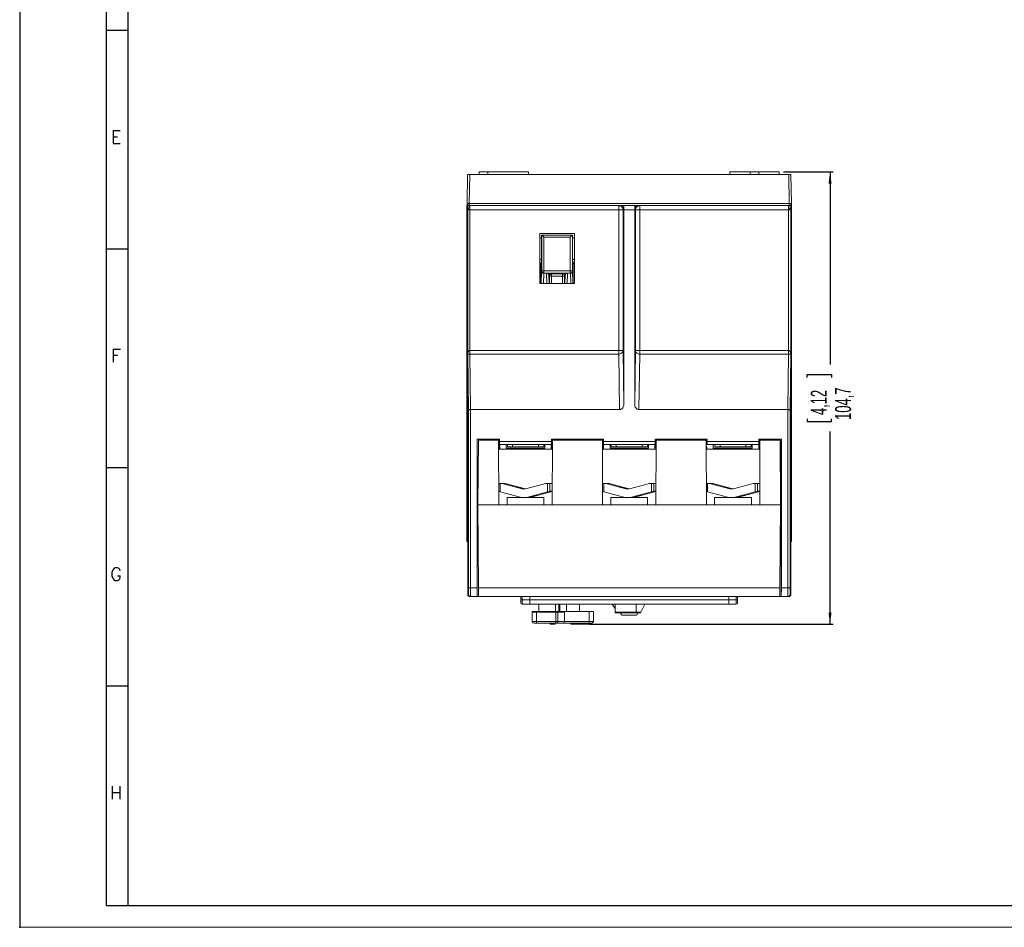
# Model space of a CAD drawing. Header units: millimetres. Extents: x 0 to 594, y 0 to 420.
# Tile 1 of 10: x 0 to 228, y 0 to 210. Entities that reach past the tile are written whole.
import ezdxf

# ---------------------------------------------------------------- set-up
doc = ezdxf.new("R2010")
doc.units = ezdxf.units.MM
doc.header["$PDSIZE"] = -1
doc.layers.add('FORMATO', color=7, linetype='Continuous')
doc.styles.add('SLDTEXTSTYLE0', font='ROMANS')
doc.styles.add('SLDTEXTSTYLE1', font='TXT', dxfattribs={"width": 0.605})
doc.dimstyles.new('SLDDIMSTYLE0', dxfattribs={"dimtxt": 3.595646, "dimasz": 2.7, "dimexe": 0, "dimexo": 0.0625, "dimgap": 0.898912, "dimtad": 0, "dimdec": 1, "dimrnd": 1e-09, "dimzin": 12, "dimdsep": 46, "dimtxsty": 'SLDTEXTSTYLE1', "dimsah": 1, "dimcen": 0.09, "dimadec": 0, "dimazin": 3, "dimtfac": 1, "dimtdec": 3, "dimtofl": 0, "dimtmove": 0, "dimatfit": 3, "dimfxl": 0, "dimfrac": 2, "dimtolj": 1, "dimtzin": 12, "dimarcsym": 0})

# ---------------------------------------------------------------- blocks, each defined once
blk = doc.blocks.new('_D_8')
at = {"layer": 'FORMATO'}
for p, q in [((176.73, 174.87), (188.23, 174.87)), ((187.48, 174.87), (187.48, 130.28)), ((182.21, 127.3), (182.21, 127.98)), ((182.21, 127.98), (187.81, 127.98)), ((187.81, 127.98), (187.81, 127.3)), ((182.21, 117.74), (182.21, 117.06)), ((182.21, 117.06), (187.81, 117.06)), ((187.81, 117.06), (187.81, 117.74)), ((187.48, 70.17), (187.48, 114.76)), ((131.8, 70.17), (188.23, 70.17))]:
    blk.add_line(p, q, dxfattribs=at)
for points in [[(187.48, 174.87), (187.13, 172.17), (187.83, 172.17)], [(187.48, 70.17), (187.83, 72.87), (187.13, 72.87)]]:
    blk.add_solid(points, dxfattribs=at)
at = {"layer": 'FORMATO', "char_height": 3.704, "attachment_point": 1, "rotation": 90, "style": 'SLDTEXTSTYLE1'}
for s, insert in [('4,12', (183.03, 118.58)), ('104,7', (188.64, 117.46))]:
    blk.add_mtext(s, dxfattribs=dict(at, insert=insert))

msp = doc.modelspace()

# ---------------------------------------------------------------- linework, layer by layer
at = {"color": 7, "linetype": 'Continuous', "lineweight": 15}
for p, q in [((103.52, 167.58), (103.64, 174.27)), ((104.02, 167.58), (104.14, 174.27)), ((104.14, 174.27), (177.92, 174.27)), ((106.33, 174.87), (106.33, 174.27)), ((108.33, 174.87), (108.33, 174.27)), ((117.73, 174.87), (117.73, 174.87)), ((117.73, 174.27), (117.73, 174.87)), ((164.33, 174.87), (164.33, 174.27)), ((164.33, 174.87), (164.33, 174.27)), ((169.03, 174.27), (169.03, 174.87)), ((171.03, 174.87), (169.03, 174.87)), ((171.03, 174.27), (171.03, 174.87)), ((175.73, 174.27), (175.73, 174.87)), ((177.92, 174.27), (178.04, 167.58)), ((178.54, 167.58), (178.42, 174.27)), ((103.46, 107.7), (103.46, 167.07)), ((103.46, 167.07), (103.53, 167)), ((103.46, 167.07), (103.53, 167.07)), ((103.53, 167.58), (103.52, 167.58)), ((103.53, 167.46), (103.53, 167.42)), ((103.53, 167.44), (103.65, 142.07)), ((103.53, 89.4), (103.53, 167)), ((103.54, 167.45), (103.57, 167.36)), ((103.57, 167.36), (103.57, 167.36)), ((103.61, 167.07), (104.02, 167.07)), ((103.66, 132.69), (103.66, 166.93)), ((178.04, 167.58), (104.02, 167.58)), ((178.04, 167.07), (104.02, 167.07)), ((104.16, 166.07), (104.16, 167.07)), ((177.9, 166.07), (177.9, 167.07)), ((178.04, 167.58), (178.04, 167.07)), ((178.4, 132.69), (178.4, 166.93)), ((178.53, 167.42), (178.41, 142.07)), ((178.54, 167.52), (178.53, 167.49)), ((178.53, 167.48), (178.53, 167.43)), ((178.53, 167.42), (178.53, 167.42)), ((178.59, 167.07), (178.53, 167)), ((178.53, 167.07), (178.59, 167.07)), ((178.53, 167), (178.53, 167)), ((178.53, 167), (178.53, 89.4)), ((178.59, 167.07), (178.59, 89.34)), ((104.16, 166.07), (104.11, 166.07)), ((138.59, 166.07), (104.16, 166.07)), ((104.16, 133.55), (104.16, 166.07)), ((139.59, 166.07), (138.59, 166.07)), ((138.59, 133.55), (138.59, 166.07)), ((139.78, 166.07), (139.59, 166.07)), ((139.59, 166.07), (139.59, 133.55)), ((142.28, 166.07), (139.78, 166.07)), ((139.78, 166.07), (139.78, 121.02)), ((142.47, 166.07), (142.28, 166.07)), ((142.28, 121.02), (142.28, 166.07)), ((142.47, 166.07), (142.47, 133.55)), ((177.9, 166.07), (143.47, 166.07)), ((143.47, 166.07), (143.47, 133.55)), ((177.94, 166.07), (177.9, 166.07)), ((177.9, 166.07), (177.9, 133.55)), ((120.33, 160.57), (128.33, 160.57)), ((120.33, 149.07), (120.33, 160.57)), ((120.75, 159.57), (120.33, 159.57)), ((120.75, 160.25), (120.77, 160.25)), ((120.75, 160.25), (120.75, 153.75)), ((120.77, 151.95), (120.77, 160.25)), ((120.77, 160.25), (120.77, 160.25)), ((120.77, 160.25), (127.89, 160.25)), ((121.27, 159.78), (121.27, 151.98)), ((127.39, 159.78), (121.27, 159.78)), ((127.38, 151.98), (127.39, 159.78)), ((127.89, 160.25), (127.88, 151.95)), ((127.89, 160.25), (127.89, 160.25)), ((127.89, 160.25), (127.91, 160.25)), ((127.91, 160.25), (127.91, 153.75)), ((128.33, 159.57), (127.91, 159.57)), ((128.33, 160.57), (128.33, 149.07)), ((120.75, 153.75), (120.58, 153.75)), ((128.07, 153.75), (127.91, 153.75)), ((120.76, 151.93), (120.77, 151.95)), ((121.9, 151.42), (121.25, 151.42)), ((121.27, 151.45), (121.26, 151.43)), ((121.26, 151.43), (121.9, 151.43)), ((121.27, 151.98), (127.38, 151.98)), ((121.27, 151.98), (121.27, 151.45)), ((127.38, 151.45), (121.27, 151.45)), ((121.9, 151.43), (121.9, 151.42)), ((122.44, 150.9), (122.5, 149.07)), ((122.57, 150.76), (122.44, 150.9)), ((122.57, 150.76), (123.07, 150.76)), ((122.94, 151.4), (123.07, 151.26)), ((123.07, 151.26), (125.58, 151.26)), ((123.07, 151.26), (123.07, 150.76)), ((125.58, 150.76), (123.07, 150.76)), ((125.58, 151.26), (125.72, 151.4)), ((125.58, 151.26), (125.58, 150.76)), ((126.08, 150.76), (125.58, 150.76)), ((126.22, 150.9), (126.08, 150.76)), ((126.16, 149.07), (126.22, 150.9)), ((126.75, 151.43), (127.4, 151.43)), ((126.75, 151.42), (126.75, 151.43)), ((127.4, 151.42), (126.75, 151.42)), ((127.38, 151.98), (127.38, 151.45)), ((127.4, 151.43), (127.38, 151.45)), ((127.88, 151.95), (127.9, 151.93)), ((128.33, 149.07), (120.33, 149.07)), ((103.65, 77.07), (103.65, 142.07)), ((178.41, 142.07), (178.41, 77.07)), ((103.82, 119.58), (103.66, 132.69)), ((104.16, 133.55), (138.59, 133.55)), ((104.32, 119.87), (104.17, 132.69)), ((138.59, 132.69), (104.17, 132.69)), ((138.78, 119.87), (138.59, 132.69)), ((139.59, 133.55), (139.78, 121.02)), ((142.47, 133.55), (142.28, 121.02)), ((143.47, 132.69), (143.27, 119.87)), ((143.47, 132.69), (143.47, 133.55)), ((143.47, 133.55), (177.9, 133.55)), ((177.89, 132.69), (143.47, 132.69)), ((177.89, 132.69), (177.74, 119.87)), ((178.24, 119.58), (178.4, 132.69)), ((103.82, 78.78), (103.82, 119.58)), ((104.32, 78.57), (104.32, 119.87)), ((104.32, 119.87), (104.32, 119.87)), ((138.78, 119.87), (104.32, 119.87)), ((177.74, 119.87), (143.27, 119.87)), ((177.74, 119.87), (177.74, 78.57)), ((178.24, 78.78), (178.24, 119.58)), ((105.83, 112.97), (111.03, 112.97)), ((105.83, 78.57), (105.83, 112.97)), ((105.84, 90.87), (105.84, 112.97)), ((106.13, 112.77), (106.03, 97.77)), ((110.81, 112.77), (106.13, 112.77)), ((108.34, 112.77), (108.34, 112.97)), ((108.35, 112.77), (108.35, 112.97)), ((108.83, 112.77), (108.83, 112.97)), ((110.73, 112.77), (110.73, 112.97)), ((110.86, 97.77), (110.81, 112.77)), ((111.03, 112.97), (111.03, 112.47)), ((111.03, 112.47), (123.03, 112.47)), ((111.03, 112.47), (111.03, 111.77)), ((111.03, 111.77), (123.03, 111.77)), ((111.08, 110.67), (111.08, 111.77)), ((112.58, 110.95), (112.58, 111.77)), ((112.83, 111.2), (112.83, 111.77)), ((114.03, 111.77), (114.03, 111.2)), ((120.03, 111.2), (120.03, 111.77)), ((121.23, 111.77), (121.23, 111.2)), ((121.48, 111.77), (121.48, 110.95)), ((122.98, 110.67), (122.98, 111.77)), ((123.03, 112.97), (135.03, 112.97)), ((123.03, 112.47), (123.03, 112.97)), ((123.03, 111.77), (123.03, 112.47)), ((123.04, 111.1), (123.04, 112.97)), ((123.2, 97.77), (123.25, 112.77)), ((134.81, 112.77), (123.25, 112.77)), ((123.33, 112.97), (123.33, 112.77)), ((125.23, 112.97), (125.23, 112.77)), ((125.71, 112.97), (125.71, 112.77)), ((125.71, 112.77), (125.71, 112.97)), ((125.71, 112.97), (125.71, 112.77)), ((130.53, 112.95), (127.53, 112.95)), ((130.53, 112.95), (130.53, 112.77)), ((132.34, 112.77), (132.34, 112.97)), ((132.34, 112.97), (132.34, 112.77)), ((132.35, 112.77), (132.35, 112.97)), ((132.83, 112.77), (132.83, 112.97)), ((134.73, 112.77), (134.73, 112.97)), ((134.86, 97.77), (134.81, 112.77)), ((135.02, 112.97), (135.02, 111.1)), ((135.03, 112.97), (135.03, 112.47)), ((135.03, 112.47), (147.03, 112.47)), ((135.03, 112.47), (135.03, 111.77)), ((135.03, 111.77), (147.03, 111.77)), ((135.08, 110.67), (135.08, 111.77)), ((136.58, 110.95), (136.58, 111.77)), ((136.83, 111.2), (136.83, 111.77)), ((138.03, 111.77), (138.03, 111.2)), ((144.03, 111.2), (144.03, 111.77)), ((145.23, 111.77), (145.23, 111.2)), ((145.48, 111.77), (145.48, 110.95)), ((146.98, 110.67), (146.98, 111.77)), ((147.03, 112.97), (159.03, 112.97)), ((147.03, 112.47), (147.03, 112.97)), ((147.03, 111.77), (147.03, 112.47)), ((147.04, 111.1), (147.04, 112.97)), ((147.2, 97.77), (147.25, 112.77)), ((158.81, 112.77), (147.25, 112.77)), ((147.33, 112.97), (147.33, 112.77)), ((149.23, 112.97), (149.23, 112.77)), ((149.71, 112.97), (149.71, 112.77)), ((149.71, 112.77), (149.71, 112.97)), ((149.71, 112.97), (149.71, 112.77)), ((151.53, 112.95), (151.53, 112.77)), ((151.53, 112.95), (154.53, 112.95)), ((156.34, 112.77), (156.34, 112.97)), ((156.34, 112.97), (156.34, 112.77)), ((156.35, 112.77), (156.35, 112.97)), ((156.83, 112.77), (156.83, 112.97)), ((158.73, 112.77), (158.73, 112.97)), ((158.86, 97.77), (158.81, 112.77)), ((159.03, 112.97), (159.03, 112.47)), ((159.03, 112.47), (171.03, 112.47)), ((159.03, 112.47), (159.03, 111.77)), ((159.03, 111.77), (171.03, 111.77)), ((160.46, 110.84), (160.46, 111.77)), ((160.83, 111.2), (160.83, 111.77)), ((162.03, 111.77), (162.03, 111.2)), ((168.03, 111.2), (168.03, 111.77)), ((169.23, 111.77), (169.23, 111.2)), ((169.48, 111.77), (169.48, 110.95)), ((170.98, 110.67), (170.98, 111.77)), ((171.03, 112.97), (176.23, 112.97)), ((171.03, 112.47), (171.03, 112.97)), ((171.03, 111.77), (171.03, 112.47)), ((171.2, 97.77), (171.25, 112.77)), ((175.92, 112.77), (171.25, 112.77)), ((171.33, 112.97), (171.33, 112.77)), ((173.23, 112.97), (173.23, 112.77)), ((173.71, 112.97), (173.71, 112.77)), ((173.71, 112.97), (173.71, 112.77)), ((175.92, 112.77), (176.03, 97.77)), ((176.21, 90.87), (176.21, 112.97)), ((176.23, 112.97), (176.23, 78.57)), ((123.24, 110.67), (110.81, 110.67)), ((121.48, 110.95), (112.58, 110.95)), ((114.03, 111.2), (112.83, 111.2)), ((114.03, 111.2), (120.03, 111.2)), ((121.23, 111.2), (120.03, 111.2)), ((123.22, 110.96), (123.04, 111.1)), ((147.24, 110.67), (134.81, 110.67)), ((135.02, 111.1), (134.84, 110.96)), ((145.48, 110.95), (136.58, 110.95)), ((138.03, 111.2), (136.83, 111.2)), ((138.03, 111.2), (144.03, 111.2)), ((145.23, 111.2), (144.03, 111.2)), ((147.22, 110.96), (147.04, 111.1)), ((171.24, 110.67), (158.81, 110.67)), ((158.95, 111.05), (158.84, 110.96)), ((158.95, 111.05), (158.95, 110.67)), ((160.58, 110.84), (160.46, 110.84)), ((169.48, 110.95), (160.58, 110.95)), ((160.58, 110.67), (160.58, 110.95)), ((162.03, 111.2), (160.83, 111.2)), ((162.03, 111.2), (168.03, 111.2)), ((169.23, 111.2), (168.03, 111.2)), ((103.47, 107.7), (103.46, 107.7)), ((103.48, 106.4), (103.48, 107.2)), ((103.46, 89.34), (103.46, 105.9)), ((103.47, 105.9), (103.46, 105.9)), ((110.84, 102.77), (111.16, 102.77)), ((111.16, 102.77), (111.16, 100.82)), ((111.61, 102.77), (111.16, 102.77)), ((116.27, 101.52), (111.61, 102.77)), ((111.61, 102.77), (112.35, 102.77)), ((117.01, 101.52), (112.35, 102.77)), ((121.7, 102.77), (117.05, 101.52)), ((122.15, 102.77), (121.7, 102.77)), ((122.15, 100.82), (122.15, 102.77)), ((122.15, 102.77), (122.68, 102.77)), ((122.68, 102.77), (122.68, 100.95)), ((122.68, 102.77), (123.21, 102.77)), ((134.84, 102.77), (135.16, 102.77)), ((135.16, 102.77), (135.16, 100.82)), ((135.61, 102.77), (135.16, 102.77)), ((140.27, 101.52), (135.61, 102.77)), ((135.61, 102.77), (136.35, 102.77)), ((141.01, 101.52), (136.35, 102.77)), ((145.7, 102.77), (141.05, 101.52)), ((146.15, 102.77), (145.7, 102.77)), ((146.15, 100.82), (146.15, 102.77)), ((146.15, 102.77), (146.68, 102.77)), ((146.68, 102.77), (146.68, 100.95)), ((146.68, 102.77), (147.21, 102.77)), ((158.84, 102.77), (159.16, 102.77)), ((159.16, 102.77), (159.16, 100.82)), ((159.61, 102.77), (159.16, 102.77)), ((164.27, 101.52), (159.61, 102.77)), ((159.61, 102.77), (160.35, 102.77)), ((165.01, 101.52), (160.35, 102.77)), ((169.7, 102.77), (165.05, 101.52)), ((170.15, 102.77), (169.7, 102.77)), ((170.15, 100.82), (170.15, 102.77)), ((170.15, 102.77), (170.68, 102.77)), ((170.68, 102.77), (170.68, 100.95)), ((170.68, 102.77), (171.21, 102.77)), ((111.16, 100.82), (115.75, 99.59)), ((116.27, 101.52), (116.56, 101.52)), ((116.72, 101.52), (117.01, 101.52)), ((117.56, 99.59), (122.15, 100.82)), ((118.3, 99.59), (122.89, 100.82)), ((122.68, 100.95), (123.21, 100.95)), ((135.16, 100.82), (139.75, 99.59)), ((140.27, 101.52), (140.56, 101.52)), ((140.72, 101.52), (141.01, 101.52)), ((141.56, 99.59), (146.15, 100.82)), ((142.3, 99.59), (146.89, 100.82)), ((146.68, 100.95), (147.21, 100.95)), ((159.16, 100.82), (163.75, 99.59)), ((164.27, 101.52), (164.56, 101.52)), ((164.72, 101.52), (165.01, 101.52)), ((165.56, 99.59), (170.15, 100.82)), ((166.3, 99.59), (170.89, 100.82)), ((170.68, 100.95), (171.21, 100.95)), ((112.78, 99.47), (112.78, 97.77)), ((112.78, 99.47), (116.66, 99.47)), ((116.66, 99.47), (116.84, 99.47)), ((116.84, 99.47), (121.28, 99.47)), ((117.56, 99.59), (117.85, 99.59)), ((118.02, 99.59), (118.3, 99.59)), ((121.28, 97.77), (121.28, 99.47)), ((136.78, 99.47), (136.78, 97.77)), ((136.78, 99.47), (136.78, 97.77)), ((136.78, 99.47), (140.66, 99.47)), ((140.66, 99.47), (140.84, 99.47)), ((140.66, 99.47), (140.84, 99.47)), ((140.84, 99.47), (145.28, 99.47)), ((141.56, 99.59), (141.85, 99.59)), ((142.02, 99.59), (142.3, 99.59)), ((145.28, 97.77), (145.28, 99.47)), ((145.28, 97.77), (145.28, 99.47)), ((160.78, 99.47), (160.78, 97.77)), ((160.78, 99.47), (164.66, 99.47)), ((164.66, 99.47), (164.84, 99.47)), ((164.84, 99.47), (169.28, 99.47)), ((165.56, 99.59), (165.85, 99.59)), ((166.02, 99.59), (166.3, 99.59)), ((169.28, 97.77), (169.28, 99.47)), ((106.03, 97.77), (110.86, 97.77)), ((106.03, 97.77), (106.16, 78.59)), ((110.86, 97.77), (123.2, 97.77)), ((123.2, 97.77), (134.86, 97.77)), ((134.86, 97.77), (147.2, 97.77)), ((147.2, 97.77), (158.86, 97.77)), ((158.86, 97.77), (171.2, 97.77)), ((171.2, 97.77), (176.03, 97.77)), ((176.03, 97.77), (175.89, 78.59)), ((103.46, 89.34), (103.53, 89.4)), ((103.65, 89.34), (103.46, 89.34)), ((103.65, 89.4), (103.53, 89.4)), ((105.85, 82.27), (105.84, 90.87)), ((106.08, 90.87), (105.84, 90.87)), ((175.98, 90.87), (176.21, 90.87)), ((176.21, 82.27), (176.21, 90.87)), ((178.53, 89.4), (178.41, 89.4)), ((178.59, 89.34), (178.41, 89.34)), ((178.59, 89.34), (178.53, 89.4)), ((105.84, 79.27), (105.84, 82.27)), ((105.84, 82.27), (105.85, 82.27)), ((105.85, 82.27), (105.85, 79.27)), ((176.21, 82.27), (176.21, 79.27)), ((176.21, 79.27), (176.21, 82.27)), ((176.21, 82.27), (176.21, 82.27)), ((103.81, 77.07), (103.82, 78.78)), ((104.31, 76.57), (104.32, 78.57)), ((104.32, 78.57), (105.83, 78.57)), ((105.85, 76.57), (105.83, 78.57)), ((105.85, 78.94), (105.84, 79.27)), ((105.85, 79.27), (105.84, 79.27)), ((105.85, 78.94), (105.85, 79.27)), ((105.85, 76.57), (105.85, 78.94)), ((106.16, 78.59), (175.89, 78.59)), ((106.18, 76.57), (106.16, 78.59)), ((175.89, 78.59), (175.88, 76.57)), ((176.21, 78.94), (176.21, 79.27)), ((176.21, 79.27), (176.21, 79.27)), ((176.21, 79.27), (176.21, 78.94)), ((176.21, 76.57), (176.21, 78.94)), ((176.23, 78.57), (176.21, 76.57)), ((176.23, 78.57), (177.74, 78.57)), ((177.74, 78.57), (177.75, 76.57)), ((178.25, 77.07), (178.24, 78.78)), ((103.65, 77.07), (103.81, 77.07)), ((104.15, 76.57), (104.31, 76.57)), ((105.85, 76.57), (104.31, 76.57)), ((104.31, 76.57), (104.31, 76.57)), ((105.85, 76.57), (106.18, 76.57)), ((175.88, 76.57), (106.18, 76.57)), ((115.97, 75.77), (115.97, 76.57)), ((115.97, 75.77), (116.27, 75.77)), ((115.97, 75.07), (115.97, 75.77)), ((116.27, 75.77), (118.03, 75.77)), ((116.27, 75.77), (116.27, 74.77)), ((118.03, 75.77), (118.03, 76.57)), ((118.03, 75.77), (164.03, 75.77)), ((118.03, 74.77), (118.03, 75.77)), ((164.03, 75.77), (164.03, 76.57)), ((164.03, 74.77), (164.03, 75.77)), ((164.03, 75.77), (165.79, 75.77)), ((166.09, 75.77), (165.79, 75.77)), ((165.79, 74.77), (165.79, 75.77)), ((166.09, 76.57), (166.09, 75.77)), ((166.09, 75.77), (166.09, 75.07)), ((175.88, 76.57), (176.21, 76.57)), ((177.75, 76.57), (176.21, 76.57)), ((177.75, 76.57), (177.75, 76.57)), ((177.75, 76.57), (177.91, 76.57)), ((178.41, 77.07), (178.25, 77.07)), ((118.03, 74.77), (116.27, 74.77)), ((118.03, 74.77), (164.03, 74.77)), ((118.53, 72.92), (118.53, 73.12)), ((118.53, 73.12), (119.53, 73.12)), ((118.53, 70.82), (118.53, 72.92)), ((118.53, 72.92), (119.53, 72.92)), ((119.53, 73.12), (119.53, 72.92)), ((131.73, 73.12), (119.53, 73.12)), ((119.53, 72.92), (119.53, 70.82)), ((119.53, 72.92), (124.03, 72.92)), ((120.07, 74.77), (120.07, 73.12)), ((123.99, 73.12), (123.99, 74.77)), ((124.03, 70.82), (124.03, 72.92)), ((124.03, 72.92), (124.53, 72.92)), ((124.53, 72.92), (124.53, 70.82)), ((124.53, 72.92), (126.03, 72.92)), ((124.75, 74.77), (124.75, 73.12)), ((126.03, 72.92), (126.03, 70.82)), ((126.53, 74.77), (126.53, 73.12)), ((129.53, 74.77), (129.53, 73.12)), ((131.73, 70.82), (131.73, 73.12)), ((131.73, 73.12), (132.73, 73.12)), ((132.73, 73.12), (132.73, 70.82)), ((137.06, 74.77), (137.73, 73.77)), ((137.73, 72.99), (137.73, 74.77)), ((137.73, 72.99), (142.63, 72.99)), ((137.73, 72.77), (137.73, 72.99)), ((142.63, 74.77), (142.63, 72.99)), ((142.63, 72.99), (143.74, 72.99)), ((142.63, 72.99), (142.63, 72.77)), ((144.63, 74.77), (143.74, 72.99)), ((165.79, 74.77), (164.03, 74.77)), ((119.53, 70.82), (118.53, 70.82)), ((119.53, 70.82), (124.03, 70.82)), ((119.53, 70.82), (119.53, 70.42)), ((124.53, 70.82), (124.03, 70.82)), ((124.03, 70.42), (124.03, 70.82)), ((124.53, 70.82), (126.03, 70.82)), ((126.03, 70.82), (131.73, 70.82)), ((132.73, 70.82), (131.73, 70.82)), ((131.73, 70.42), (131.73, 70.82)), ((142.63, 72.77), (137.73, 72.77)), ((139.63, 72.22), (142.43, 72.22)), ((143.38, 72.77), (142.63, 72.77)), ((118.93, 70.42), (119.53, 70.42)), ((123.21, 70.42), (119.53, 70.42)), ((122.73, 70.17), (122.73, 70.42)), ((123.21, 70.17), (122.73, 70.17)), ((123.4, 70.42), (123.21, 70.42)), ((123.21, 70.17), (123.21, 70.42)), ((123.4, 70.17), (123.21, 70.17)), ((124.03, 70.42), (123.4, 70.42)), ((123.4, 70.17), (123.4, 70.42)), ((123.88, 70.17), (123.4, 70.17)), ((123.88, 70.17), (123.88, 70.42)), ((124.03, 70.42), (124.33, 70.42)), ((125.24, 70.42), (124.33, 70.42)), ((125.24, 70.42), (125.44, 70.42)), ((125.92, 70.42), (125.44, 70.42)), ((131.73, 70.42), (125.92, 70.42)), ((127.49, 70.17), (127.49, 70.42)), ((127.49, 70.17), (127.96, 70.17)), ((127.96, 70.17), (127.96, 70.42)), ((127.96, 70.17), (128.15, 70.17)), ((128.15, 70.17), (128.15, 70.42)), ((128.15, 70.17), (128.63, 70.17)), ((128.63, 70.17), (128.63, 70.42)), ((128.63, 70.17), (128.76, 70.17)), ((128.76, 70.17), (128.76, 70.42)), ((128.76, 70.17), (128.93, 70.17)), ((128.93, 70.17), (128.93, 70.42)), ((128.93, 70.17), (129.07, 70.17)), ((129.21, 70.17), (129.21, 70.42)), ((129.51, 70.17), (129.51, 70.42)), ((129.51, 70.17), (129.68, 70.17)), ((129.68, 70.17), (129.68, 70.42)), ((129.68, 70.17), (129.74, 70.17)), ((129.74, 70.17), (129.74, 70.42)), ((129.87, 70.17), (129.87, 70.42)), ((129.87, 70.17), (130.8, 70.17)), ((130.8, 70.17), (130.8, 70.42)), ((130.91, 70.17), (130.91, 70.42)), ((131.48, 70.17), (131.48, 70.42)), ((131.73, 70.42), (132.33, 70.42)), ((132.05, 70.17), (132.05, 70.42))]:
    msp.add_line(p, q, dxfattribs=at)
at = {"color": 8, "linetype": 'Continuous', "lineweight": 15}
for p, q in [((120.33, 153.75), (120.58, 153.75)), ((120.58, 153.75), (120.58, 149.07)), ((128.07, 149.07), (128.07, 153.75)), ((128.33, 153.75), (128.07, 153.75)), ((120.66, 149.07), (120.75, 151.9)), ((121.25, 151.42), (121.17, 149.07)), ((121.98, 149.07), (121.9, 151.42)), ((122.57, 149.07), (122.57, 150.76)), ((123.07, 150.76), (123.07, 149.07)), ((125.58, 149.07), (125.58, 150.76)), ((126.08, 150.76), (126.08, 149.07)), ((126.75, 151.42), (126.67, 149.07)), ((127.48, 149.07), (127.4, 151.42)), ((127.9, 151.9), (128, 149.07)), ((110.84, 112.97), (110.84, 110.67)), ((127.53, 112.95), (127.53, 112.77)), ((154.53, 112.77), (154.53, 112.95)), ((171.22, 110.67), (171.22, 112.97)), ((123.22, 110.67), (123.22, 110.96)), ((123.24, 110.96), (123.22, 110.96)), ((134.81, 110.96), (134.84, 110.96)), ((134.84, 110.96), (134.84, 110.67)), ((147.22, 110.67), (147.22, 110.96)), ((147.24, 110.96), (147.22, 110.96)), ((158.81, 110.96), (158.84, 110.96)), ((158.84, 110.96), (158.84, 110.67)), ((116.71, 101.49), (116.72, 101.52)), ((140.71, 101.49), (140.72, 101.52)), ((164.71, 101.49), (164.72, 101.52)), ((118.02, 99.59), (118.01, 99.63)), ((142.02, 99.59), (142.01, 99.63)), ((166.02, 99.59), (166.01, 99.63)), ((116.27, 76.57), (116.27, 75.77)), ((165.79, 75.77), (165.79, 76.57)), ((124.93, 74.77), (124.93, 73.12))]:
    msp.add_line(p, q, dxfattribs=at)
at = {"color": 8, "linetype": 'Continuous', "lineweight": 15, "flags": 128}
for points in [[(123.24, 111.19), (123.24, 111.16), (123.22, 110.96)], [(134.84, 110.96), (134.82, 111.16), (134.81, 111.19)], [(147.24, 111.19), (147.24, 111.16), (147.22, 110.96)], [(158.84, 110.96), (158.82, 111.16), (158.81, 111.19)]]:
    msp.add_lwpolyline(points, dxfattribs=at)
at = {"color": 7, "linetype": 'Continuous', "lineweight": 15, "flags": 128}
for points in [[(116.72, 101.52), (116.25, 101.65), (115.8, 101.77), (115.4, 101.87), (115.09, 101.95), (114.89, 102), (114.81, 102.01), (114.85, 102), (115.01, 101.95), (115.28, 101.87), (115.65, 101.77), (116.08, 101.65), (116.56, 101.52)], [(116.89, 101.49), (116.82, 101.5), (116.72, 101.52)], [(140.72, 101.52), (140.25, 101.65), (139.8, 101.77), (139.4, 101.87), (139.09, 101.95), (138.89, 102), (138.81, 102.01), (138.85, 102), (139.01, 101.95), (139.28, 101.87), (139.65, 101.77), (140.08, 101.65), (140.56, 101.52)], [(140.72, 101.52), (140.25, 101.65), (139.8, 101.77), (139.4, 101.87), (139.09, 101.95), (138.89, 102), (138.81, 102.01), (138.85, 102), (139.01, 101.95), (139.28, 101.87), (139.65, 101.77), (140.08, 101.65), (140.56, 101.52)], [(140.89, 101.49), (140.82, 101.5), (140.72, 101.52)], [(140.89, 101.49), (140.82, 101.5), (140.72, 101.52)], [(164.72, 101.52), (164.25, 101.65), (163.8, 101.77), (163.4, 101.87), (163.09, 101.95), (162.89, 102), (162.81, 102.01), (162.85, 102), (163.01, 101.95), (163.28, 101.87), (163.65, 101.77), (164.08, 101.65), (164.56, 101.52)], [(164.89, 101.49), (164.82, 101.5), (164.72, 101.52)], [(117.85, 99.59), (118.33, 99.72), (118.78, 99.83), (119.17, 99.94), (119.48, 100.01), (119.68, 100.06), (119.77, 100.08), (119.73, 100.06), (119.56, 100.01), (119.29, 99.94), (118.92, 99.83), (118.49, 99.72), (118.02, 99.59)], [(141.85, 99.59), (142.33, 99.72), (142.78, 99.83), (143.17, 99.94), (143.48, 100.01), (143.68, 100.06), (143.77, 100.08), (143.73, 100.06), (143.56, 100.01), (143.29, 99.94), (142.92, 99.83), (142.49, 99.72), (142.02, 99.59)], [(141.85, 99.59), (142.33, 99.72), (142.78, 99.83), (143.17, 99.94), (143.48, 100.01), (143.68, 100.06), (143.77, 100.08), (143.73, 100.06), (143.56, 100.01), (143.29, 99.94), (142.92, 99.83), (142.49, 99.72), (142.02, 99.59)], [(165.85, 99.59), (166.33, 99.72), (166.78, 99.83), (167.17, 99.94), (167.48, 100.01), (167.68, 100.06), (167.77, 100.08), (167.73, 100.06), (167.56, 100.01), (167.29, 99.94), (166.92, 99.83), (166.49, 99.72), (166.02, 99.59)], [(124.53, 70.82), (124.52, 70.74), (124.51, 70.67), (124.49, 70.6), (124.47, 70.54), (124.44, 70.49), (124.4, 70.45), (124.37, 70.43), (124.33, 70.42)]]:
    msp.add_lwpolyline(points, dxfattribs=at)
at = {"color": 8, "linetype": 'Continuous', "lineweight": 15}
msp.add_arc((103.74, 158.11), 9.47, 88.3419, 91.3102, dxfattribs=at)
at = {"color": 7, "linetype": 'Continuous', "lineweight": 15}
for centre, radius, start, end in [((121.25, 151.91), 0.494, 181.0501, 270.7346), ((121.26, 151.93), 0.5, 180.0056, 269.9929), ((121.15, 149.66), 2.32, 86.987, 99.3656), ((121.27, 151.95), 0.5, 180.0043, 269.9977), ((122.94, 150.9), 0.5, 90.0036, 179.9978), ((123.07, 150.76), 0.5, 90.0091, 179.9924), ((125.58, 150.76), 0.5, 0.0076, 89.9909), ((125.72, 150.9), 0.5, 0.0022, 89.9963), ((127.5, 149.66), 2.32, 80.6344, 93.013), ((127.38, 151.95), 0.5, 270.0023, 359.9958), ((127.4, 151.93), 0.5, 270.0071, 359.9943), ((127.41, 151.91), 0.494, 269.2655, 358.9499), ((138.65, 133.63), 0.945, 266.4808, 355.3072), ((116.66, 102.97), 1.5, 254.9852, 285.0148), ((116.94, 102.96), 1.5, 254.9842, 264.5386), ((140.66, 102.97), 1.5, 254.9852, 285.0148), ((140.94, 102.96), 1.5, 254.9842, 264.5386), ((164.66, 102.97), 1.5, 254.9852, 285.0148), ((164.94, 102.96), 1.5, 254.9842, 264.5388), ((116.66, 102.96), 3.49, 254.9859, 285.0141), ((116.94, 102.96), 3.49, 269.9984, 285.0153), ((117.11, 102.96), 3.49, 268.636, 285.0109), ((117.4, 102.96), 3.49, 269.9984, 285.0152), ((140.66, 102.96), 3.49, 254.9859, 285.0141), ((140.94, 102.96), 3.49, 269.9984, 285.0152), ((141.11, 102.96), 3.49, 268.636, 285.0109), ((141.4, 102.96), 3.49, 269.9984, 285.0153), ((164.66, 102.96), 3.49, 254.9859, 285.0141), ((164.94, 102.96), 3.49, 269.9984, 285.0152), ((165.11, 102.96), 3.49, 268.636, 285.0109), ((165.4, 102.96), 3.49, 269.9983, 285.0152), ((116.27, 75.07), 0.3, 180, 270), ((143.38, 73.17), 0.4, 270, 333.43), ((165.79, 75.07), 0.3, 270, 0), ((118.93, 70.82), 0.4, 180, 270), ((132.33, 70.82), 0.4, 270, 0), ((139.63, 72.82), 0.6, 184.7802, 270), ((142.43, 72.82), 0.6, 270, 355.2198)]:
    msp.add_arc(centre, radius, start, end, dxfattribs=at)
for centre, major_axis, ratio, start_param, end_param in [((121.27, 159.75), (0.5, -0.5), 0.027756, 1.598532, 3.11383), ((127.39, 159.75), (0.5, 0.5), 0.027756, 0.027763, 1.543061), ((121.08, 153.75), (0.5, 0), 0.999886, 2.29809, 3.141593), ((127.57, 153.75), (0.5, 0), 0.999886, 0, 0.843503), ((120.76, 150.93), (0, 1), 0.008727, 0.008727, 0.248559), ((121.26, 150.93), (0, 0.5), 0.017454, 0.008727, 0.248559), ((121.94, 151.4), (1, 0), 0.036692, 0.036769, 1.605418), ((121.94, 150.9), (-0.27, 0.458), 0.921916, 4.215136, 5.783785), ((126.72, 151.4), (1, 0), 0.036692, 1.536174, 3.104824), ((126.72, 150.9), (0.27, 0.458), 0.921916, 0.4994, 2.068049), ((127.4, 150.93), (0, 0.5), 0.017454, 6.034627, 6.274459), ((127.9, 150.93), (0, 1), 0.008727, 6.034627, 6.274459), ((124.04, 111.1), (-0.793, 0.609), 0.999897, 6.280777, 6.938035), ((134.02, 111.1), (-0.793, -0.609), 0.999897, 2.486743, 3.144001), ((148.04, 111.1), (-0.793, 0.609), 0.999897, 6.280777, 6.938035), ((157.95, 111.05), (-0.793, -0.609), 0.999897, 2.486743, 3.021516), ((103.47, 107.2), (0, 0.5), 0.008727, 4.712389, 6.283185), ((103.47, 106.4), (0, 0.5), 0.008727, 3.141593, 4.712389), ((111.19, 100.82), (0.5, -0.134), 0.010976, 3.972407, 4.671415), ((122.18, 100.82), (0.5, 0.134), 0.010976, 0.040974, 1.61177), ((122.87, 100.82), (0.5, 0.134), 0.010976, 4.753363, 5.452371), ((135.19, 100.82), (0.5, -0.134), 0.010976, 3.972407, 4.671415), ((146.18, 100.82), (0.5, 0.134), 0.010976, 0.040974, 1.61177), ((146.87, 100.82), (0.5, 0.134), 0.010976, 4.753363, 5.452371), ((159.19, 100.82), (0.5, -0.134), 0.010976, 3.972407, 4.671415), ((170.18, 100.82), (0.5, 0.134), 0.010976, 0.040974, 1.61177), ((170.87, 100.82), (0.5, 0.134), 0.010976, 4.753363, 5.452371), ((125.92, 70.82), (0, 0.4), 0.267949, 3.141593, 4.712389), ((125.24, 70.82), (0, 0.4), 0.732051, 3.141593, 3.276074), ((124.1, 70.82), (1.73, -0.32), 0.141756, 5.489937, 5.624418)]:
    msp.add_ellipse(centre, major_axis=major_axis, ratio=ratio, start_param=start_param, end_param=end_param, dxfattribs=at)
at = {"color": 8, "linetype": 'Continuous', "lineweight": 15}
for centre, major_axis, start_param, end_param in [((121.08, 153.75), (1, 0), 1.909697, 2.425465), ((127.57, 153.75), (-1, 0), 3.85772, 4.373488)]:
    msp.add_ellipse(centre, major_axis=major_axis, ratio=0.999962, start_param=start_param, end_param=end_param, dxfattribs=at)
at = {"color": 7, "linetype": 'Continuous', "lineweight": 15}
for points, knots in [([(103.64, 174.27), (103.64, 174.27), (103.66, 174.27), (103.77, 174.27), (103.94, 174.27), (104.07, 174.27), (104.14, 174.27)], [0, 0, 0, 0, 0.252321, 0.500084, 0.748571, 1, 1, 1, 1]), ([(106.33, 174.87), (106.35, 174.87), (106.38, 174.87), (106.66, 174.87), (107.1, 174.87), (107.62, 174.87), (108.04, 174.87), (108.21, 174.87)], [0, 0, 0, 0, 0.212379, 0.424758, 0.637137, 0.849517, 1, 1, 1, 1]), ([(117.73, 174.87), (117.71, 174.87), (117.68, 174.87), (117.4, 174.87), (116.96, 174.87), (116.37, 174.87), (115.66, 174.87), (114.84, 174.87), (113.95, 174.87), (113.03, 174.87), (112.11, 174.87), (111.22, 174.87), (110.4, 174.87), (109.68, 174.87), (109.09, 174.87), (108.66, 174.87), (108.38, 174.87), (108.35, 174.87), (108.33, 174.87)], [0, 0, 0, 0, 0.0625, 0.125, 0.1875, 0.25, 0.3125, 0.375, 0.4375, 0.5, 0.5625, 0.625, 0.6875, 0.75, 0.8125, 0.875, 0.9375, 1, 1, 1, 1]), ([(169.03, 174.87), (168.72, 174.87), (168.11, 174.87), (167.22, 174.87), (166.4, 174.87), (165.68, 174.87), (165.09, 174.87), (164.66, 174.87), (164.38, 174.87), (164.35, 174.87), (164.33, 174.87)], [0, 0, 0, 0, 0.125, 0.25, 0.375, 0.5, 0.625, 0.75, 0.875, 1, 1, 1, 1]), ([(175.73, 174.87), (175.71, 174.87), (175.68, 174.87), (175.4, 174.87), (174.96, 174.87), (174.37, 174.87), (173.66, 174.87), (172.84, 174.87), (171.95, 174.87), (171.34, 174.87), (171.03, 174.87)], [0, 0, 0, 0, 0.125, 0.25, 0.375, 0.5, 0.625, 0.75, 0.875, 1, 1, 1, 1]), ([(177.92, 174.27), (177.99, 174.27), (178.12, 174.27), (178.28, 174.27), (178.4, 174.27), (178.41, 174.27), (178.42, 174.27)], [0, 0, 0, 0, 0.252334, 0.500082, 0.750089, 1, 1, 1, 1]), ([(103.53, 167.58), (103.53, 167.54), (103.54, 167.48), (103.57, 167.38), (103.62, 167.29), (103.7, 167.18), (103.83, 167.09), (103.96, 167.08), (104.03, 167.07)], [0, 0, 0, 0, 0.130845, 0.260152, 0.388103, 0.514725, 0.761824, 1, 1, 1, 1]), ([(103.66, 166.93), (103.66, 166.94), (103.65, 166.95), (103.65, 166.97), (103.64, 166.99), (103.63, 167.01), (103.62, 167.04), (103.61, 167.06), (103.6, 167.08), (103.59, 167.1), (103.58, 167.14), (103.57, 167.2), (103.55, 167.3), (103.53, 167.38), (103.53, 167.42)], [0, 0, 0, 0, 0.050098, 0.109052, 0.176862, 0.253712, 0.340004, 0.409637, 0.464287, 0.503955, 0.568096, 0.715574, 0.858552, 1, 1, 1, 1]), ([(103.57, 167.36), (103.59, 167.29), (103.65, 167.15), (103.66, 167.01), (103.66, 166.93)], [0, 0, 0, 0, 0.495195, 1, 1, 1, 1]), ([(104.11, 166.07), (104.09, 166.07), (104.04, 166.08), (103.96, 166.13), (103.86, 166.26), (103.77, 166.47), (103.71, 166.68), (103.68, 166.83), (103.66, 166.9), (103.66, 166.92), (103.66, 166.93)], [0, 0, 0, 0, 0.062125, 0.124737, 0.250044, 0.499699, 0.74937, 0.875471, 0.936907, 1, 1, 1, 1]), ([(104.02, 167.07), (104.02, 167.08), (104.02, 167.09), (104.02, 167.21), (104.02, 167.38), (104.02, 167.51), (104.02, 167.58)], [0, 0, 0, 0, 0.249999, 0.500006, 0.749992, 1, 1, 1, 1]), ([(104.02, 167.07), (104.03, 167.05), (104.06, 167.02), (104.09, 166.79), (104.11, 166.46), (104.11, 166.2), (104.11, 166.07)], [0, 0, 0, 0, 0.249996, 0.499998, 0.749998, 1, 1, 1, 1]), ([(139.59, 166.07), (139.57, 166.2), (139.54, 166.46), (139.31, 166.79), (138.98, 167.02), (138.72, 167.05), (138.59, 167.07)], [0, 0, 0, 0, 0.250002, 0.500002, 0.750003, 1, 1, 1, 1]), ([(138.59, 167.07), (138.59, 167.05), (138.59, 167.02), (138.59, 166.79), (138.59, 166.46), (138.59, 166.2), (138.59, 166.07)], [0, 0, 0, 0, 0.249997, 0.499998, 0.749997, 1, 1, 1, 1]), ([(139.78, 166.07), (139.76, 166.2), (139.73, 166.46), (139.5, 166.79), (139.17, 167.02), (138.91, 167.05), (138.78, 167.07)], [0, 0, 0, 0, 0.250003, 0.500003, 0.750004, 1, 1, 1, 1]), ([(139.78, 166.07), (139.78, 166.2), (139.78, 166.46), (139.78, 166.79), (139.78, 167.02), (139.78, 167.05), (139.78, 167.07)], [0, 0, 0, 0, 0.250003, 0.500003, 0.750005, 1, 1, 1, 1]), ([(142.28, 166.07), (142.28, 166.2), (142.28, 166.46), (142.28, 166.79), (142.28, 167.02), (142.28, 167.05), (142.28, 167.07)], [0, 0, 0, 0, 0.250003, 0.500003, 0.750005, 1, 1, 1, 1]), ([(142.28, 166.07), (142.29, 166.2), (142.32, 166.46), (142.55, 166.79), (142.88, 167.02), (143.15, 167.05), (143.28, 167.07)], [0, 0, 0, 0, 0.2500023, 0.5000024, 0.7500032, 1, 1, 1, 1]), ([(143.47, 167.07), (143.34, 167.05), (143.07, 167.02), (142.74, 166.79), (142.51, 166.46), (142.48, 166.2), (142.47, 166.07)], [0, 0, 0, 0, 0.249996, 0.499997, 0.749997, 1, 1, 1, 1]), ([(143.47, 166.07), (143.47, 166.2), (143.47, 166.46), (143.47, 166.79), (143.47, 167.02), (143.47, 167.05), (143.47, 167.07)], [0, 0, 0, 0, 0.250003, 0.500002, 0.750003, 1, 1, 1, 1]), ([(177.94, 166.07), (177.94, 166.2), (177.95, 166.46), (177.97, 166.79), (178, 167.02), (178.02, 167.05), (178.04, 167.07)], [0, 0, 0, 0, 0.250002, 0.500002, 0.750004, 1, 1, 1, 1]), ([(178.4, 166.93), (178.39, 166.92), (178.39, 166.91), (178.38, 166.87), (178.38, 166.85), (178.38, 166.84), (178.36, 166.71), (178.3, 166.5), (178.2, 166.26), (178.1, 166.13), (178.01, 166.08), (177.97, 166.07), (177.94, 166.07)], [0, 0, 0, 0, 0.0631, 0.124457, 0.125559, 0.134323, 0.158658, 0.500082, 0.749709, 0.875225, 0.937371, 1, 1, 1, 1]), ([(178.54, 167.58), (178.53, 167.58), (178.51, 167.58), (178.4, 167.58), (178.23, 167.58), (178.1, 167.58), (178.04, 167.58)], [0, 0, 0, 0, 0.2500021, 0.5000032, 0.7500016, 1, 1, 1, 1]), ([(178.54, 167.58), (178.53, 167.51), (178.52, 167.38), (178.4, 167.21), (178.24, 167.09), (178.1, 167.08), (178.04, 167.07)], [0, 0, 0, 0, 0.2500101, 0.4999953, 0.7500045, 1, 1, 1, 1]), ([(178.53, 167.43), (178.53, 167.4), (178.52, 167.34), (178.5, 167.27), (178.49, 167.21), (178.48, 167.16), (178.47, 167.11), (178.46, 167.09), (178.45, 167.07), (178.44, 167.05), (178.43, 167.02), (178.42, 167), (178.42, 166.98), (178.41, 166.96), (178.4, 166.95), (178.4, 166.94), (178.4, 166.93)], [0, 0, 0, 0, 0.096152, 0.188948, 0.278441, 0.369629, 0.464953, 0.537607, 0.584504, 0.643286, 0.713952, 0.787414, 0.850753, 0.907296, 0.957045, 1, 1, 1, 1]), ([(178.4, 166.93), (178.4, 167.01), (178.41, 167.15), (178.46, 167.29), (178.49, 167.36)], [0, 0, 0, 0, 0.5047949, 1, 1, 1, 1]), ([(178.4, 166.92), (178.4, 166.94), (178.39, 167.03), (178.42, 167.18), (178.46, 167.29), (178.49, 167.35)], [0, 0, 0, 0, 0.127303, 0.566327, 1, 1, 1, 1]), ([(143.47, 166.07), (143.34, 166.07), (143.08, 166.07), (142.75, 166.07), (142.52, 166.07), (142.48, 166.07), (142.47, 166.07)], [0, 0, 0, 0, 0.25, 0.500001, 0.75, 1, 1, 1, 1]), ([(103.66, 132.69), (103.68, 132.86), (103.7, 133.12), (103.86, 133.4), (103.99, 133.51), (104.08, 133.54), (104.14, 133.55), (104.16, 133.55)], [0, 0, 0, 0, 0.499174, 0.748944, 0.874674, 0.936166, 1, 1, 1, 1]), ([(104.17, 132.69), (104.14, 132.69), (104.09, 132.69), (104, 132.69), (103.87, 132.69), (103.7, 132.69), (103.68, 132.69), (103.66, 132.69)], [0, 0, 0, 0, 0.0637546, 0.125342, 0.2510285, 0.5008162, 1, 1, 1, 1]), ([(104.16, 133.55), (104.16, 133.46), (104.16, 133.29), (104.16, 133.05), (104.16, 132.83), (104.17, 132.74), (104.17, 132.69)], [0, 0, 0, 0, 0.250002, 0.499999, 0.750004, 1, 1, 1, 1]), ([(138.59, 133.55), (138.59, 133.46), (138.59, 133.29), (138.59, 133.05), (138.59, 132.83), (138.59, 132.74), (138.59, 132.69)], [0, 0, 0, 0, 0.250002, 0.499999, 0.750004, 1, 1, 1, 1]), ([(139.59, 133.55), (139.57, 133.55), (139.54, 133.55), (139.31, 133.55), (138.98, 133.55), (138.72, 133.55), (138.59, 133.55)], [0, 0, 0, 0, 0.249999, 0.499999, 0.75, 1, 1, 1, 1]), ([(142.47, 133.55), (142.48, 133.44), (142.51, 133.21), (142.75, 132.93), (143.08, 132.73), (143.34, 132.7), (143.47, 132.69)], [0, 0, 0, 0, 0.249998, 0.5, 0.75, 1, 1, 1, 1]), ([(143.47, 133.55), (143.34, 133.55), (143.08, 133.55), (142.75, 133.55), (142.52, 133.55), (142.48, 133.55), (142.47, 133.55)], [0, 0, 0, 0, 0.25, 0.500001, 0.75, 1, 1, 1, 1]), ([(177.89, 132.69), (177.89, 132.74), (177.89, 132.83), (177.89, 133.05), (177.89, 133.29), (177.89, 133.46), (177.9, 133.55)], [0, 0, 0, 0, 0.249996, 0.500001, 0.749998, 1, 1, 1, 1]), ([(178.4, 132.69), (178.38, 132.69), (178.35, 132.69), (178.19, 132.69), (178.06, 132.69), (177.97, 132.69), (177.92, 132.69), (177.89, 132.69)], [0, 0, 0, 0, 0.499183, 0.74897, 0.874655, 0.936235, 1, 1, 1, 1]), ([(177.9, 133.55), (177.92, 133.55), (177.97, 133.54), (178.06, 133.51), (178.19, 133.4), (178.36, 133.12), (178.38, 132.86), (178.4, 132.69)], [0, 0, 0, 0, 0.063816, 0.125323, 0.251054, 0.500825, 1, 1, 1, 1]), ([(139.78, 121.02), (139.77, 120.88), (139.74, 120.6), (139.56, 120.28), (139.37, 120.08), (139.19, 119.96), (138.99, 119.89), (138.85, 119.87), (138.78, 119.87)], [0, 0, 0, 0, 0.249496, 0.499101, 0.62577, 0.749971, 0.873441, 1, 1, 1, 1]), ([(143.27, 119.87), (143.2, 119.87), (143.06, 119.89), (142.86, 119.96), (142.69, 120.08), (142.49, 120.28), (142.32, 120.6), (142.29, 120.88), (142.28, 121.02)], [0, 0, 0, 0, 0.126403, 0.250022, 0.373906, 0.500895, 0.750502, 1, 1, 1, 1]), ([(103.82, 119.58), (103.83, 119.62), (103.84, 119.69), (103.93, 119.77), (104.03, 119.82), (104.12, 119.85), (104.21, 119.87), (104.28, 119.87), (104.32, 119.87)], [0, 0, 0, 0, 0.249702, 0.499484, 0.630478, 0.750487, 0.87312, 1, 1, 1, 1]), ([(178.24, 119.58), (178.23, 119.62), (178.22, 119.69), (178.13, 119.77), (178.03, 119.82), (177.94, 119.85), (177.84, 119.86), (177.77, 119.87), (177.74, 119.87)], [0, 0, 0, 0, 0.249202, 0.49847, 0.629195, 0.749025, 0.871416, 1, 1, 1, 1]), ([(103.82, 78.78), (103.82, 78.76), (103.83, 78.73), (103.87, 78.68), (103.94, 78.64), (104.03, 78.61), (104.12, 78.59), (104.22, 78.57), (104.29, 78.57), (104.32, 78.57)], [0, 0, 0, 0, 0.156554, 0.292042, 0.499343, 0.629374, 0.755765, 0.879094, 1, 1, 1, 1]), ([(177.74, 78.57), (177.77, 78.57), (177.84, 78.57), (177.93, 78.59), (178.02, 78.61), (178.11, 78.64), (178.18, 78.68), (178.23, 78.73), (178.23, 78.76), (178.24, 78.78)], [0, 0, 0, 0, 0.1208968, 0.244227, 0.3706179, 0.5006548, 0.707923, 0.8434177, 1, 1, 1, 1]), ([(104.15, 76.57), (104.08, 76.58), (103.95, 76.59), (103.78, 76.71), (103.67, 76.87), (103.65, 77), (103.65, 77.07)], [0, 0, 0, 0, 0.249998, 0.499992, 0.749994, 1, 1, 1, 1]), ([(104.31, 76.57), (104.27, 76.57), (104.21, 76.58), (104.11, 76.61), (104.02, 76.65), (103.93, 76.73), (103.86, 76.84), (103.82, 76.96), (103.81, 77.03), (103.81, 77.07)], [0, 0, 0, 0, 0.118347, 0.24208, 0.368822, 0.499169, 0.707022, 0.842939, 1, 1, 1, 1]), ([(178.25, 77.07), (178.25, 77.03), (178.24, 76.96), (178.2, 76.84), (178.13, 76.73), (178.03, 76.65), (177.94, 76.61), (177.85, 76.58), (177.78, 76.57), (177.75, 76.57)], [0, 0, 0, 0, 0.1570385, 0.2929374, 0.5008317, 0.6311489, 0.7578831, 0.8816215, 1, 1, 1, 1]), ([(178.41, 77.07), (178.4, 77), (178.39, 76.87), (178.27, 76.71), (178.11, 76.59), (177.97, 76.58), (177.91, 76.57)], [0, 0, 0, 0, 0.250005, 0.500009, 0.750002, 1, 1, 1, 1]), ([(128.93, 70.17), (128.93, 70.17), (128.93, 70.17), (128.97, 70.17), (129.09, 70.17), (129.17, 70.17), (129.21, 70.17)], [0, 0, 0, 0, 0.281723, 0.560127, 0.779499, 1, 1, 1, 1]), ([(129.21, 70.17), (129.25, 70.17), (129.32, 70.17), (129.42, 70.17), (129.51, 70.17), (129.51, 70.17), (129.51, 70.17)], [0, 0, 0, 0, 0.187574, 0.374198, 0.559695, 1, 1, 1, 1]), ([(130.91, 70.17), (130.92, 70.17), (130.93, 70.17), (131.07, 70.17), (131.27, 70.17), (131.41, 70.17), (131.48, 70.17)], [0, 0, 0, 0, 0.28058, 0.559608, 0.779578, 1, 1, 1, 1]), ([(131.48, 70.17), (131.57, 70.17), (131.75, 70.17), (131.94, 70.17), (132.04, 70.17), (132.05, 70.17), (132.05, 70.17)], [0, 0, 0, 0, 0.279616, 0.558572, 0.779078, 1, 1, 1, 1])]:
    msp.add_open_spline(points, degree=3, knots=knots, dxfattribs=at)
at = {"layer": 'FORMATO'}
for p, q in [((0, 420), (0, 0)), ((20, 410), (20, 5)), ((25, 410), (25, 5)), ((25, 207.6), (20, 207.6)), ((25, 157), (20, 157)), ((25, 106.4), (20, 106.4)), ((25, 55.8), (20, 55.8)), ((25, 5), (20, 5)), ((589, 5), (25, 5))]:
    msp.add_line(p, q, dxfattribs=at)
at = {"layer": 'FORMATO', "lineweight": 0}
msp.add_line((0, 0), (594, 0), dxfattribs=at)
at = {"layer": 'FORMATO', "color": 7}
msp.add_point((0, 0), dxfattribs=at)

# ---------------------------------------------------------------- texts
at = {"layer": 'FORMATO', "char_height": 3, "attachment_point": 2, "style": 'SLDTEXTSTYLE0'}
for s, insert in [('E', (22.31, 184.45)), ('F', (22.28, 133.85)), ('G', (22.3, 83.25)), ('H', (22.28, 32.65))]:
    msp.add_mtext(s, dxfattribs=dict(at, insert=insert))

# ---------------------------------------------------------------- dimensions: what is measured, and where the dimension line sits
at = {"layer": 'FORMATO'}
dim = msp.add_linear_dim(base=(187.48, 70.17), p1=(175.73, 174.87), p2=(130.8, 70.17), angle=90, dimstyle='SLDDIMSTYLE0', dxfattribs=at)
dim.commit()
dim.dimension.update_dxf_attribs({"geometry": '_D_8', "text_midpoint": (187.48, 122.52), "dimtype": 160})

doc.saveas('drawing.dxf')
